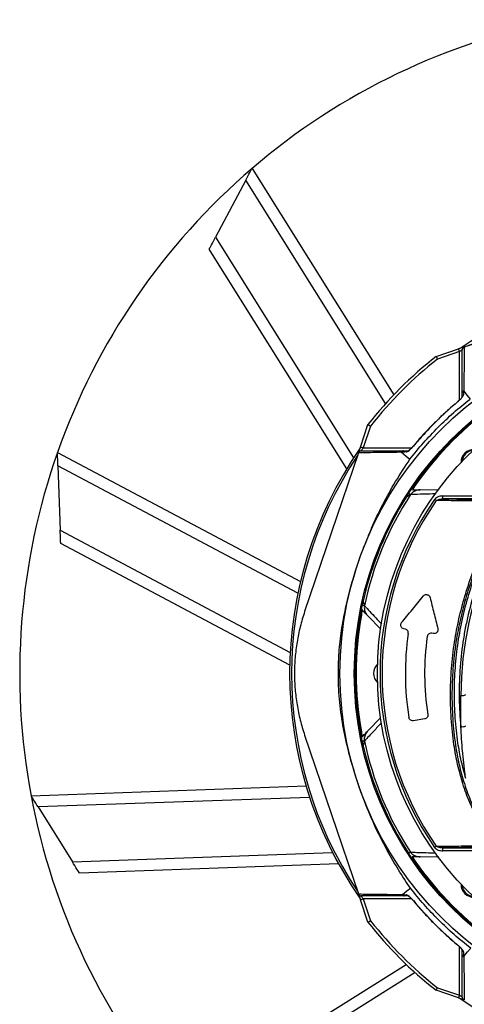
# Model space of a CAD drawing. Header units: millimetres. Extents: x 1168 to 1858, y 1039 to 1901.
# Tile 2 of 9: x 1168 to 1399, y 1385 to 1895. Entities that reach past the tile are written whole.
import ezdxf

# ---------------------------------------------------------------- set-up
doc = ezdxf.new("R2010")
doc.units = ezdxf.units.MM

msp = doc.modelspace()

# ---------------------------------------------------------------- linework, layer by layer
at = {"color": 7, "linetype": 'Continuous', "lineweight": 25}
for p, q in [((1288.96, 1818.23), (1362.45, 1700.75)), ((1285.71, 1812.11), (1270.01, 1782.53)), ((1338.08, 1662.4), (1266.76, 1776.41)), ((1384.41, 1720.66), (1396.02, 1724.59)), ((1396.5, 1723.17), (1385.14, 1719.33)), ((1398, 1724.18), (1398, 1724.17)), ((1345.13, 1673.7), (1349.06, 1685.31)), ((1350.4, 1684.58), (1346.55, 1673.22)), ((1188.06, 1670.88), (1314.08, 1603.95)), ((1344.11, 1670.69), (1316.24, 1588.32)), ((1188.3, 1663.96), (1189.49, 1630.49)), ((1373.41, 1653.51), (1372.23, 1651.46)), ((1373, 1653.79), (1372.26, 1652.71)), ((1373.41, 1653.51), (1372.26, 1652.71)), ((1376.11, 1651.46), (1385.81, 1651.63)), ((1387.9, 1646.8), (1387.9, 1648.3)), ((1387.9, 1648.3), (1407.4, 1648.3)), ((1407.4, 1646.8), (1387.9, 1646.8)), ((1308.5, 1560.49), (1189.73, 1623.57)), ((1343.11, 1610.87), (1343.25, 1611.34)), ((1345.89, 1589.32), (1345.67, 1586.53)), ((1345.42, 1587.91), (1345.18, 1586.62)), ((1345.42, 1587.91), (1345.67, 1586.53)), ((1355.66, 1579.2), (1349.02, 1586.07)), ((1368.28, 1579.26), (1367.75, 1579.34)), ((1383.07, 1576.91), (1382.11, 1577.07)), ((1397.27, 1528.62), (1397.27, 1544.83)), ((1349.02, 1526.45), (1355.63, 1533.29)), ((1378.49, 1532.67), (1372.56, 1531.73)), ((1316.24, 1524.21), (1344.11, 1441.83)), ((1345.18, 1525.9), (1345.42, 1524.61)), ((1345.67, 1525.99), (1345.42, 1524.61)), ((1345.67, 1525.99), (1345.97, 1523.29)), ((1174.34, 1492.82), (1316.95, 1497.87)), ((1343.57, 1500.19), (1343.29, 1501.11)), ((1178.02, 1486.95), (1195.78, 1458.56)), ((1371.94, 1461.14), (1373.41, 1459.02)), ((1385.8, 1460.9), (1376.11, 1461.07)), ((1387.9, 1465.72), (1407.4, 1465.72)), ((1387.9, 1464.22), (1387.9, 1465.72)), ((1407.4, 1464.22), (1387.9, 1464.22)), ((1333.85, 1457.44), (1199.45, 1452.69)), ((1372.26, 1459.81), (1373.41, 1459.02)), ((1372.26, 1459.81), (1373, 1458.73)), ((1349.06, 1427.22), (1345.13, 1438.82)), ((1346.55, 1439.3), (1350.4, 1427.94)), ((1251.5, 1331.76), (1368.97, 1405.25)), ((1396.02, 1387.93), (1384.41, 1391.86)), ((1385.14, 1393.2), (1396.5, 1389.35))]:
    msp.add_line(p, q, dxfattribs=at)
at = {"color": 1, "linetype": 'Continuous', "lineweight": 25}
for p, q in [((1358.22, 1696.2), (1285.71, 1812.11)), ((1270.01, 1782.53), (1341.62, 1668.05)), ((1396.5, 1698.03), (1396.5, 1723.17)), ((1346.55, 1673.22), (1371.69, 1673.22)), ((1312.73, 1597.88), (1188.3, 1663.96)), ((1189.49, 1630.49), (1308.75, 1567.15)), ((1318.82, 1491.93), (1178.02, 1486.95)), ((1195.78, 1458.56), (1330.73, 1463.34)), ((1371.69, 1439.3), (1346.55, 1439.3)), ((1396.5, 1389.35), (1396.5, 1414.49)), ((1373.53, 1401.02), (1257.61, 1328.51))]:
    msp.add_line(p, q, dxfattribs=at)
at = {"color": 7, "linetype": 'Continuous', "lineweight": 25, "flags": 128}
for points in [[(1285.71, 1812.11), (1286.28, 1813.17), (1286.82, 1814.2), (1287.34, 1815.17), (1287.8, 1816.04), (1288.2, 1816.8), (1288.53, 1817.41), (1288.77, 1817.86), (1288.91, 1818.13), (1288.96, 1818.23)], [(1266.76, 1776.41), (1266.81, 1776.51), (1266.95, 1776.78), (1267.19, 1777.23), (1267.52, 1777.85), (1267.92, 1778.6), (1268.38, 1779.47), (1268.9, 1780.44), (1269.44, 1781.47), (1270.01, 1782.53)], [(1399.02, 1725.61), (1398.96, 1725.59), (1398.79, 1725.53), (1398.51, 1725.43), (1398.14, 1725.31), (1397.69, 1725.15), (1397.17, 1724.98), (1396.6, 1724.79), (1396.02, 1724.59)], [(1396.02, 1724.59), (1396.03, 1724.56), (1396.06, 1724.48), (1396.1, 1724.35), (1396.16, 1724.17), (1396.23, 1723.96), (1396.32, 1723.71), (1396.41, 1723.45), (1396.5, 1723.17)], [(1396.5, 1723.17), (1396.76, 1723.35), (1397.01, 1723.52), (1397.25, 1723.68), (1397.46, 1723.82), (1397.65, 1723.95), (1397.8, 1724.05), (1397.91, 1724.12), (1397.98, 1724.17), (1398, 1724.18)], [(1398.75, 1702.67), (1400.57, 1700.39), (1402, 1698.59)], [(1188.3, 1663.96), (1188.26, 1665.16), (1188.22, 1666.33), (1188.18, 1667.42), (1188.15, 1668.41), (1188.11, 1669.26), (1188.09, 1669.95), (1188.07, 1670.46), (1188.06, 1670.78), (1188.06, 1670.88)], [(1345.13, 1673.7), (1344.93, 1673.12), (1344.74, 1672.56), (1344.57, 1672.04), (1344.41, 1671.58), (1344.29, 1671.21), (1344.19, 1670.93), (1344.14, 1670.78)], [(1346.55, 1673.22), (1346.28, 1673.32), (1346.01, 1673.41), (1345.76, 1673.49), (1345.55, 1673.56), (1345.37, 1673.62), (1345.24, 1673.67), (1345.16, 1673.69), (1345.13, 1673.7)], [(1345.54, 1671.72), (1345.55, 1671.75), (1345.6, 1671.81), (1345.67, 1671.92), (1345.78, 1672.07), (1345.9, 1672.26), (1346.05, 1672.47), (1346.21, 1672.71), (1346.38, 1672.96), (1346.55, 1673.22)], [(1366.39, 1670.96), (1368.86, 1668.91), (1370.8, 1667.31)], [(1373.41, 1653.51), (1373.36, 1653.54), (1373.31, 1653.58), (1373.26, 1653.61), (1373.21, 1653.65), (1373.15, 1653.68), (1373.1, 1653.72), (1373.05, 1653.75), (1373, 1653.79)], [(1371.11, 1649), (1371.03, 1649.04), (1370.95, 1649.1), (1370.85, 1649.16), (1370.74, 1649.24), (1370.62, 1649.32), (1370.48, 1649.4), (1370.34, 1649.5), (1370.18, 1649.6)], [(1384.52, 1645.94), (1384.43, 1646.01), (1384.34, 1646.07), (1384.23, 1646.15), (1384.12, 1646.22), (1384.01, 1646.3), (1383.89, 1646.38), (1383.77, 1646.47), (1383.65, 1646.55)], [(1189.73, 1623.57), (1189.73, 1623.67), (1189.72, 1623.99), (1189.7, 1624.5), (1189.68, 1625.19), (1189.65, 1626.04), (1189.61, 1627.03), (1189.57, 1628.12), (1189.53, 1629.29), (1189.49, 1630.49)], [(1347.23, 1591.35), (1347.14, 1591.37), (1347.05, 1591.39), (1346.93, 1591.41), (1346.8, 1591.44), (1346.65, 1591.47), (1346.5, 1591.5), (1346.33, 1591.54), (1346.15, 1591.58)], [(1345.67, 1586.53), (1345.61, 1586.54), (1345.55, 1586.55), (1345.48, 1586.56), (1345.42, 1586.57), (1345.36, 1586.59), (1345.3, 1586.6), (1345.24, 1586.61), (1345.18, 1586.62)], [(1345.67, 1525.99), (1345.61, 1525.98), (1345.55, 1525.97), (1345.48, 1525.96), (1345.42, 1525.95), (1345.36, 1525.94), (1345.3, 1525.93), (1345.24, 1525.92), (1345.18, 1525.9)], [(1347.23, 1521.17), (1347.14, 1521.16), (1347.05, 1521.14), (1346.93, 1521.11), (1346.8, 1521.08), (1346.65, 1521.05), (1346.5, 1521.02), (1346.33, 1520.98), (1346.15, 1520.95)], [(1178.02, 1486.95), (1177.38, 1487.97), (1176.76, 1488.96), (1176.18, 1489.89), (1175.66, 1490.73), (1175.2, 1491.45), (1174.84, 1492.04), (1174.57, 1492.47), (1174.4, 1492.73), (1174.34, 1492.82)], [(1383.65, 1465.97), (1383.77, 1466.06), (1383.89, 1466.14), (1384.01, 1466.22), (1384.12, 1466.3), (1384.23, 1466.38), (1384.34, 1466.45), (1384.43, 1466.52), (1384.52, 1466.58)], [(1370.18, 1462.92), (1370.34, 1463.02), (1370.48, 1463.12), (1370.62, 1463.21), (1370.74, 1463.29), (1370.85, 1463.36), (1370.95, 1463.43), (1371.03, 1463.48), (1371.11, 1463.53)], [(1199.45, 1452.69), (1199.4, 1452.78), (1199.23, 1453.04), (1198.96, 1453.47), (1198.59, 1454.06), (1198.14, 1454.78), (1197.61, 1455.62), (1197.03, 1456.55), (1196.41, 1457.54), (1195.78, 1458.56)], [(1373.41, 1459.02), (1373.36, 1458.98), (1373.31, 1458.95), (1373.26, 1458.91), (1373.21, 1458.88), (1373.15, 1458.84), (1373.1, 1458.8), (1373.05, 1458.77), (1373, 1458.73)], [(1344.14, 1441.74), (1344.18, 1441.64), (1344.25, 1441.42), (1344.35, 1441.12), (1344.48, 1440.75), (1344.62, 1440.32), (1344.79, 1439.85), (1344.96, 1439.34), (1345.13, 1438.82)], [(1346.55, 1439.3), (1346.36, 1439.59), (1346.16, 1439.87), (1345.99, 1440.13), (1345.84, 1440.36), (1345.71, 1440.55), (1345.62, 1440.69), (1345.56, 1440.77), (1345.54, 1440.8)], [(1366.92, 1441.55), (1369.24, 1443.42), (1371.07, 1444.88)], [(1345.13, 1438.82), (1345.16, 1438.83), (1345.24, 1438.86), (1345.37, 1438.9), (1345.55, 1438.96), (1345.76, 1439.03), (1346.01, 1439.12), (1346.28, 1439.21), (1346.55, 1439.3)], [(1398.76, 1409.31), (1400.76, 1411.75), (1402.34, 1413.66)], [(1396.5, 1389.35), (1396.41, 1389.08), (1396.32, 1388.81), (1396.23, 1388.56), (1396.16, 1388.35), (1396.1, 1388.17), (1396.06, 1388.04), (1396.03, 1387.96), (1396.02, 1387.93)], [(1398, 1388.34), (1397.98, 1388.35), (1397.91, 1388.4), (1397.8, 1388.47), (1397.65, 1388.58), (1397.46, 1388.7), (1397.25, 1388.85), (1397.01, 1389.01), (1396.76, 1389.18), (1396.5, 1389.35)], [(1396.02, 1387.93), (1396.54, 1387.76), (1397.05, 1387.59), (1397.52, 1387.43), (1397.95, 1387.28), (1398.32, 1387.16), (1398.62, 1387.05), (1398.84, 1386.98), (1398.94, 1386.94)]]:
    msp.add_lwpolyline(points, dxfattribs=at)
at = {"color": 1, "linetype": 'Continuous', "lineweight": 25, "flags": 128}
for points in [[(1395.58, 1697.11), (1395.54, 1697.16), (1395.54, 1697.16)], [(1372.57, 1674.19), (1372.57, 1674.18), (1372.61, 1674.14)], [(1372.61, 1438.38), (1372.57, 1438.34), (1372.57, 1438.34)], [(1395.54, 1415.37), (1395.54, 1415.37), (1395.58, 1415.42)]]:
    msp.add_lwpolyline(points, dxfattribs=at)
at = {"color": 7, "linetype": 'Continuous', "lineweight": 25}
for radius in [178.9, 171.5, 159.5]:
    msp.add_circle((1513.46, 1556.26), radius, dxfattribs=at)
for centre, radius, start, end in [((1513.46, 1556.26), 345, 100.5958, 130.5958), ((1513.46, 1556.26), 345, 130.5958, 160.5958), ((1513.46, 1556.26), 205, 70, 124.6619), ((1399.5, 1724.18), 1.5, 108.6955, 180), ((1399.46, 1724.15), 1.46, 106.9143, 179.4139), ((1513.46, 1556.26), 209, 128.13, 141.87), ((1513.46, 1556.26), 207.5, 128.2008, 141.7992), ((1513.46, 1556.26), 171, 124.7742, 145.2258), ((1513.46, 1556.26), 170.5, 124.7742, 145.2258), ((1399.37, 1699.61), 1.37, 123.9133, 179.3975), ((1513.46, 1556.26), 345, 160.5958, 190.5958), ((1513.46, 1556.26), 205, 145.3381, 214.6619), ((1370.11, 1670.35), 1.37, 90.6021, 146.087), ((1403.86, 1665.86), 6.5, 87.9523, 182.0477), ((1403.86, 1665.86), 6, 92.8621, 177.1379), ((1513.46, 1556.26), 204, 146.351, 213.649), ((1513.46, 1556.26), 171, 147.6763, 167.3237), ((1513.46, 1556.26), 169.9, 146.9185, 168.0815), ((1513.46, 1556.26), 158.12, 145.1797, 214.8203), ((1513.46, 1556.26), 157.06, 145.1797, 214.8203), ((1571.77, 1544.83), 174.5, 155, 180), ((1513.46, 1556.26), 171, 169.7742, 190.2258), ((1513.46, 1556.26), 170.5, 169.7742, 190.2258), ((1513.46, 1556.26), 145, 171.7796, 189.0736), ((1513.46, 1556.26), 135, 171.8616, 189.0768), ((1358.46, 1556.26), 6.5, 132.9523, 180), ((1358.46, 1556.26), 6.5, 180, 227.0477), ((1397.88, 1548.75), 3.97, 261.2206, 298.4816), ((1397.88, 1532.54), 3.97, 261.2206, 298.4816), ((1513.46, 1556.26), 171, 192.6763, 213.0815), ((1513.46, 1556.26), 169.9, 191.9185, 213.0815), ((1513.46, 1556.26), 345, 190.5958, 220.5958), ((1513.46, 1556.26), 171, 214.7742, 235.2258), ((1513.46, 1556.26), 170.5, 214.7742, 235.2258), ((1403.86, 1446.66), 6.5, 177.9523, 272.0477), ((1403.86, 1446.66), 6, 182.8621, 267.1379), ((1370.11, 1442.17), 1.37, 213.9126, 269.3977), ((1513.46, 1556.26), 209, 218.13, 231.87), ((1513.46, 1556.26), 207.5, 218.2008, 231.7992), ((1399.37, 1412.92), 1.37, 180.6021, 236.0876), ((1513.46, 1556.26), 205, 235.3381, 304.6619)]:
    msp.add_arc(centre, radius, start, end, dxfattribs=at)
for points in [[(1399.02, 1725.61), (1413.43, 1730.48), (1427.84, 1735.36), (1442.25, 1740.23)], [(1399.03, 1725.55), (1399.02, 1725.59), (1399.02, 1725.61), (1399.02, 1725.61)], [(1370.8, 1667.31), (1373.07, 1670.22), (1377.78, 1675.9), (1385.36, 1683.99), (1393.42, 1691.59), (1399.09, 1696.32), (1402, 1698.59)], [(1344.11, 1670.69), (1344.11, 1670.69), (1344.12, 1670.7), (1344.12, 1670.7)], [(1368.96, 1647.7), (1369.36, 1648.33), (1369.77, 1648.97), (1370.18, 1649.6)], [(1387.9, 1646.8), (1394.32, 1646.71), (1400.81, 1646.62), (1407.4, 1646.53)], [(1346.15, 1591.58), (1346.3, 1592.31), (1346.46, 1593.05), (1346.63, 1593.79)], [(1346.63, 1518.74), (1346.46, 1519.47), (1346.3, 1520.21), (1346.15, 1520.95)], [(1407.4, 1465.99), (1400.81, 1465.9), (1394.32, 1465.81), (1387.9, 1465.72)], [(1344.12, 1441.82), (1344.12, 1441.82), (1344.11, 1441.83), (1344.11, 1441.83)], [(1402.34, 1413.66), (1399.43, 1415.93), (1393.74, 1420.65), (1385.67, 1428.23), (1378.07, 1436.3), (1373.34, 1441.97), (1371.07, 1444.88)], [(1399.03, 1386.91), (1399.03, 1386.91), (1399.02, 1386.92), (1399.02, 1386.92)]]:
    msp.add_open_spline(points, degree=3, dxfattribs=at)
for points, knots in [([(1442.26, 1740.2), (1435.06, 1737.76), (1427.85, 1735.32), (1420.65, 1732.88), (1413.44, 1730.44), (1406.24, 1727.99), (1399.03, 1725.55)], [0, 0, 0, 0, 0.02281252, 0.02281252, 0.02281252, 0.04564083, 0.04564083, 0.04564083, 0.04564083]), ([(1398, 1701.58), (1398, 1703.75), (1398, 1705.82), (1398, 1709.82), (1398, 1711.75), (1398, 1717.34), (1398, 1720.83), (1398, 1724.17)], [0, 0, 0, 0, 0.25, 0.25, 0.5, 0.5, 1, 1, 1, 1]), ([(1399.03, 1725.55), (1399, 1722.33), (1398.95, 1717.66), (1398.85, 1710.66), (1398.81, 1706.63), (1398.75, 1703.37), (1398.75, 1702.67), (1398.75, 1702.67)], [0, 0, 0, 0, 0.469225, 0.680445, 0.89166, 0.999999, 1, 1, 1, 1]), ([(1384.41, 1720.66), (1384.41, 1720.66), (1384.42, 1720.65), (1384.44, 1720.62), (1384.45, 1720.59), (1384.49, 1720.53), (1384.51, 1720.48), (1384.56, 1720.39), (1384.59, 1720.33), (1384.7, 1720.14), (1384.78, 1720), (1384.95, 1719.67), (1385.05, 1719.5), (1385.14, 1719.33)], [0, 0, 0, 0, 0.125, 0.125, 0.25, 0.25, 0.375, 0.375, 0.5, 0.5, 0.75, 0.75, 1, 1, 1, 1]), ([(1416.2, 1463.98), (1414.39, 1466.56), (1410.76, 1471.7), (1405.96, 1480.19), (1401.7, 1489.3), (1398.15, 1499.03), (1395.41, 1509.02), (1393.36, 1520.29), (1392.11, 1532.84), (1391.72, 1546.66), (1392.38, 1560.51), (1394.01, 1573.69), (1396.49, 1586.13), (1399.63, 1597.81), (1403.53, 1609.26), (1408.14, 1620.39), (1413.49, 1631.2), (1419.57, 1641.64), (1426.34, 1651.67), (1433.74, 1661.21), (1441.7, 1670.19), (1449.31, 1677.7), (1456.33, 1683.94), (1462.72, 1689.02), (1469.49, 1693.62), (1476.86, 1697.66), (1484.82, 1700.95), (1493.27, 1703.49), (1501.97, 1705.15), (1510.82, 1705.88), (1519.71, 1705.69), (1527.93, 1704.66), (1535.39, 1702.99), (1542.09, 1700.9), (1548.8, 1698.21), (1555.39, 1694.8), (1561.79, 1690.7), (1567.85, 1686.17), (1575.13, 1680.01), (1583.51, 1672.02), (1592.67, 1661.89), (1601.09, 1651.05), (1608.65, 1639.63), (1615.3, 1627.68), (1621.04, 1615.29), (1625.87, 1602.46), (1629.6, 1589.72), (1632.29, 1577.18), (1634.06, 1564.93), (1635.02, 1552.6), (1635.12, 1540.96), (1634.57, 1530.05), (1633.48, 1519.9), (1631.69, 1509.86), (1629.12, 1500.03), (1625.7, 1490.46), (1621.49, 1481.22), (1616.53, 1472.34), (1612.73, 1466.71), (1610.72, 1463.98), (1610.72, 1463.98)], [0, 0, 0, 0, 0.015332, 0.030665, 0.047482, 0.064359, 0.08124, 0.098061, 0.120381, 0.142779, 0.165173, 0.187488, 0.20692, 0.226431, 0.245971, 0.265487, 0.284925, 0.304718, 0.324581, 0.344473, 0.364345, 0.384147, 0.397765, 0.411419, 0.425032, 0.438592, 0.452869, 0.467188, 0.481462, 0.495739, 0.510063, 0.524341, 0.535725, 0.547132, 0.558517, 0.571078, 0.583684, 0.596324, 0.60893, 0.631492, 0.65412, 0.676743, 0.699297, 0.721397, 0.743571, 0.765741, 0.787834, 0.807727, 0.827678, 0.847629, 0.867524, 0.884122, 0.900759, 0.917379, 0.933954, 0.950431, 0.966967, 0.983501, 0.999978, 1, 1, 1, 1]), ([(1609.13, 1463.1), (1609.42, 1463.49), (1611.74, 1466.56), (1615.78, 1472.55), (1620.72, 1481.35), (1624.91, 1490.52), (1628.33, 1500.02), (1630.91, 1509.81), (1632.7, 1519.81), (1633.81, 1529.93), (1634.38, 1540.81), (1634.29, 1552.45), (1633.34, 1564.78), (1631.57, 1577.04), (1628.87, 1589.59), (1625.13, 1602.33), (1620.29, 1615.16), (1614.53, 1627.55), (1607.86, 1639.48), (1600.27, 1650.87), (1591.83, 1661.68), (1582.66, 1671.77), (1574.28, 1679.7), (1567.03, 1685.79), (1561.04, 1690.26), (1554.71, 1694.29), (1548.21, 1697.63), (1541.6, 1700.28), (1535.01, 1702.32), (1527.68, 1703.96), (1519.6, 1704.96), (1510.87, 1705.14), (1502.17, 1704.43), (1493.61, 1702.81), (1485.31, 1700.33), (1477.46, 1697.1), (1470.18, 1693.13), (1463.48, 1688.59), (1457.15, 1683.58), (1450.15, 1677.4), (1442.55, 1669.95), (1434.57, 1661), (1427.16, 1651.49), (1420.36, 1641.48), (1414.26, 1631.06), (1408.9, 1620.26), (1404.27, 1609.14), (1400.36, 1597.68), (1397.21, 1585.99), (1394.73, 1573.55), (1393.11, 1560.36), (1392.46, 1546.51), (1392.87, 1532.69), (1394.14, 1520.15), (1396.21, 1508.93), (1398.94, 1499.02), (1402.48, 1489.36), (1406.83, 1480.11), (1411.88, 1471.29), (1415.82, 1465.83), (1417.79, 1463.1)], [0, 0, 0, 0, 0.002364, 0.01872, 0.035134, 0.051548, 0.067905, 0.084427, 0.100995, 0.11758, 0.134126, 0.154031, 0.173994, 0.193955, 0.213858, 0.235956, 0.25813, 0.280309, 0.302413, 0.32494, 0.347536, 0.370138, 0.392672, 0.405128, 0.417617, 0.430072, 0.442482, 0.453674, 0.464888, 0.476079, 0.490111, 0.504189, 0.518221, 0.532252, 0.546328, 0.560362, 0.573781, 0.587252, 0.600764, 0.61424, 0.634021, 0.653874, 0.673746, 0.693589, 0.713363, 0.732807, 0.752331, 0.771879, 0.791398, 0.810838, 0.833158, 0.85556, 0.877965, 0.900292, 0.916997, 0.933762, 0.950522, 0.967223, 0.983612, 1, 1, 1, 1]), ([(1398.61, 1702.71), (1398.52, 1702.65), (1398.43, 1702.57), (1398.28, 1702.41), (1398.22, 1702.31), (1398.06, 1702.02), (1398, 1701.8), (1398, 1701.58)], [0, 0, 0, 0, 0.25, 0.25, 0.5, 0.5, 1, 1, 1, 1]), ([(1398, 1699.62), (1398, 1700.09), (1398, 1700.56), (1398, 1701.03), (1398, 1701.21), (1398, 1701.39), (1398, 1701.58)], [0.000000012, 0.000000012, 0.000000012, 0.000000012, 0.003916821, 0.003916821, 0.003916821, 0.005444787, 0.005444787, 0.005444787, 0.005444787]), ([(1398.75, 1702.67), (1398.74, 1702.68), (1398.73, 1702.7), (1398.7, 1702.72), (1398.69, 1702.73), (1398.67, 1702.73), (1398.65, 1702.73), (1398.63, 1702.72), (1398.62, 1702.72), (1398.62, 1702.71), (1398.61, 1702.71)], [0, 0, 0, 0, 0.321465, 0.539551, 0.688531, 0.791422, 0.89896, 0.94209, 0.978151, 1, 1, 1, 1]), ([(1398.61, 1702.71), (1398.61, 1702.53), (1398.61, 1702.34), (1398.61, 1702.16), (1398.61, 1701.69), (1398.61, 1701.22), (1398.61, 1700.75)], [0.000362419, 0.000362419, 0.000362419, 0.000362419, 0.001908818, 0.001908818, 0.001908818, 0.005827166, 0.005827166, 0.005827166, 0.005827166]), ([(1395.55, 1697.14), (1394.01, 1695.83), (1390.59, 1692.95), (1385.47, 1688.15), (1380.18, 1682.8), (1375.86, 1678.11), (1373.42, 1675.16), (1372.6, 1674.16)], [0, 0, 0, 0, 0.186609, 0.412464, 0.646577, 0.880698, 1, 1, 1, 1]), ([(1395.58, 1697.11), (1394.68, 1696.35), (1390.55, 1692.85), (1384.62, 1687.28), (1377.91, 1680.31), (1374.38, 1676.2), (1372.61, 1674.14)], [0, 0, 0, 0, 0.108108, 0.499989, 0.74975, 1, 1, 1, 1]), ([(1398.03, 1699.86), (1398.03, 1699.86), (1398.02, 1699.84), (1397.94, 1699.69), (1397.74, 1699.38), (1397.33, 1698.88), (1396.7, 1698.21), (1396.05, 1697.59), (1395.62, 1697.23), (1395.49, 1697.12)], [0, 0, 0, 0, 0.054592, 0.13904, 0.258771, 0.435536, 0.64962, 0.890746, 1, 1, 1, 1]), ([(1395.58, 1697.11), (1395.96, 1697.43), (1396.33, 1697.76), (1396.85, 1698.27), (1397.02, 1698.44), (1397.33, 1698.77), (1397.48, 1698.94), (1397.76, 1699.26), (1397.89, 1699.42), (1398.13, 1699.73), (1398.23, 1699.88), (1398.41, 1700.17), (1398.48, 1700.3), (1398.58, 1700.55), (1398.61, 1700.66), (1398.61, 1700.75)], [0, 0, 0, 0, 0.25, 0.25, 0.375, 0.375, 0.5, 0.5, 0.625, 0.625, 0.75, 0.75, 0.875, 0.875, 1, 1, 1, 1]), ([(1349.06, 1685.31), (1349.06, 1685.31), (1349.07, 1685.3), (1349.1, 1685.28), (1349.13, 1685.27), (1349.2, 1685.23), (1349.24, 1685.21), (1349.34, 1685.16), (1349.39, 1685.13), (1349.58, 1685.03), (1349.73, 1684.95), (1350.05, 1684.77), (1350.22, 1684.68), (1350.4, 1684.58)], [0, 0, 0, 0, 0.125, 0.125, 0.25, 0.25, 0.375, 0.375, 0.5, 0.5, 0.75, 0.75, 1, 1, 1, 1]), ([(1366.39, 1670.96), (1365.31, 1670.95), (1364.27, 1670.93), (1362.21, 1670.91), (1361.2, 1670.89), (1358.24, 1670.85), (1356.35, 1670.83), (1350.83, 1670.76), (1347.39, 1670.72), (1344.11, 1670.69)], [0, 0, 0, 0, 0.125, 0.125, 0.25, 0.25, 0.5, 0.5, 1, 1, 1, 1]), ([(1344.12, 1670.7), (1344.17, 1670.85), (1344.24, 1670.99), (1344.43, 1671.24), (1344.54, 1671.35), (1344.79, 1671.53), (1344.93, 1671.6), (1345.23, 1671.7), (1345.38, 1671.72), (1345.54, 1671.72)], [0, 0, 0, 0, 0.25, 0.25, 0.5, 0.5, 0.75, 0.75, 1, 1, 1, 1]), ([(1345.54, 1671.72), (1348.78, 1671.72), (1352.17, 1671.72), (1357.61, 1671.72), (1359.48, 1671.72), (1363.36, 1671.72), (1365.38, 1671.72), (1367.48, 1671.72)], [0, 0, 0, 0, 0.5, 0.5, 0.75, 0.75, 1, 1, 1, 1]), ([(1366.35, 1671.11), (1366.34, 1671.09), (1366.33, 1671.08), (1366.33, 1671.06), (1366.33, 1671.05), (1366.33, 1671.03), (1366.34, 1671.02), (1366.36, 1670.99), (1366.37, 1670.98), (1366.39, 1670.96)], [0, 0, 0, 0, 0.125, 0.125, 0.25, 0.25, 0.5, 0.5, 1, 1, 1, 1]), ([(1367.48, 1671.72), (1367.47, 1671.72), (1367.35, 1671.72), (1367.07, 1671.68), (1366.66, 1671.49), (1366.45, 1671.23), (1366.35, 1671.11)], [0, 0, 0, 0, 0.0310813, 0.2834026, 0.6416988, 1, 1, 1, 1]), ([(1368.98, 1671.12), (1368.4, 1671.11), (1367.82, 1671.11), (1367.24, 1671.11), (1366.94, 1671.11), (1366.64, 1671.11), (1366.35, 1671.11)], [0, 0, 0, 0, 0.004814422, 0.004814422, 0.004814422, 0.007315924, 0.007315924, 0.007315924, 0.007315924]), ([(1367.48, 1671.72), (1367.78, 1671.72), (1368.65, 1671.72), (1369.52, 1671.72), (1370.1, 1671.72)], [0, 0, 0, 0, 0.340211, 1, 1, 1, 1]), ([(1368.98, 1671.12), (1369, 1671.12), (1369.16, 1671.13), (1369.6, 1671.31), (1370.48, 1671.94), (1371.55, 1672.93), (1372.28, 1673.76), (1372.61, 1674.14)], [0, 0, 0, 0, 0.032792, 0.210914, 0.446334, 0.744293, 1, 1, 1, 1]), ([(1372.56, 1674.19), (1372.33, 1673.92), (1371.84, 1673.35), (1371.12, 1672.64), (1370.49, 1672.1), (1370.08, 1671.81), (1369.88, 1671.7), (1369.87, 1671.69), (1369.87, 1671.69)], [0, 0, 0, 0, 0.223663, 0.470158, 0.679491, 0.841703, 0.944174, 1, 1, 1, 1]), ([(1348.53, 1625.56), (1349.32, 1627.59), (1351.76, 1633.8), (1356.71, 1643.91), (1363.25, 1655.87), (1368.29, 1663.49), (1370.8, 1667.31)], [0, 0, 0, 0, 0.137922, 0.422295, 0.711148, 1, 1, 1, 1]), ([(1399.88, 1501.68), (1399.02, 1504.72), (1397.31, 1510.8), (1395.46, 1521.31), (1394.18, 1533.13), (1393.73, 1546.23), (1394.24, 1559.35), (1395.69, 1572.38), (1398.06, 1585.05), (1401.29, 1597.31), (1405.31, 1609.13), (1410.15, 1620.65), (1415.74, 1631.73), (1421.96, 1642.14), (1428.67, 1651.93), (1433.59, 1657.96), (1436.05, 1660.98)], [0, 0, 0, 0, 0.055772, 0.111555, 0.188553, 0.265855, 0.34326, 0.420562, 0.497559, 0.570907, 0.644431, 0.717954, 0.7913, 0.863062, 0.931531, 1, 1, 1, 1]), ([(1370.18, 1649.6), (1370.52, 1650.12), (1370.87, 1650.64), (1371.56, 1651.68), (1371.9, 1652.19), (1372.26, 1652.71)], [0, 0, 0, 0, 0.5, 0.5, 1, 1, 1, 1]), ([(1376.11, 1651.46), (1375.62, 1651.45), (1375.15, 1651.39), (1374.21, 1651.18), (1373.75, 1651.02), (1372.89, 1650.61), (1372.48, 1650.36), (1371.72, 1649.75), (1371.39, 1649.4), (1371.11, 1649)], [0, 0, 0, 0, 0.25, 0.25, 0.5, 0.5, 0.75, 0.75, 1, 1, 1, 1]), ([(1372.23, 1651.46), (1372.7, 1651.46), (1373.51, 1651.46), (1374.47, 1651.46), (1375.1, 1651.46), (1375.5, 1651.46), (1375.74, 1651.46), (1375.9, 1651.46), (1375.99, 1651.46), (1376.05, 1651.46), (1376.08, 1651.46), (1376.1, 1651.46), (1376.11, 1651.46), (1376.11, 1651.46), (1376.11, 1651.46)], [0, 0, 0, 0, 0.344963, 0.585861, 0.742721, 0.841244, 0.902188, 0.939727, 0.962906, 0.977349, 0.990501, 0.995416, 0.999178, 1, 1, 1, 1]), ([(1371.11, 1649), (1370.97, 1648.91), (1370.81, 1648.82), (1370.48, 1648.62), (1370.3, 1648.51), (1369.75, 1648.17), (1369.36, 1647.94), (1368.96, 1647.7)], [0, 0, 0, 0, 0.25, 0.25, 0.5, 0.5, 1, 1, 1, 1]), ([(1387.9, 1648.3), (1387.2, 1648.24), (1386.04, 1648.15), (1384.55, 1647.51), (1383.94, 1646.86), (1383.65, 1646.55)], [0, 0, 0, 0, 0.443402, 0.731942, 1, 1, 1, 1]), ([(1384.52, 1645.94), (1384.76, 1646.1), (1385.29, 1646.45), (1386.45, 1646.73), (1387.34, 1646.78), (1387.9, 1646.8)], [0, 0, 0, 0, 0.2385659, 0.528532, 1, 1, 1, 1]), ([(1406.58, 1645.71), (1405.79, 1645.72), (1401.84, 1645.76), (1394.45, 1645.83), (1387.94, 1645.91), (1384.52, 1645.94)], [0, 0, 0, 0, 0.106091, 0.53046, 1, 1, 1, 1]), ([(1424.1, 1641.06), (1422.77, 1638.97), (1421.48, 1636.86), (1418.98, 1632.58), (1417.77, 1630.41), (1414.31, 1623.84), (1412.2, 1619.39), (1408.37, 1610.34), (1406.64, 1605.75), (1403.58, 1596.42), (1402.24, 1591.68), (1400.82, 1585.67), (1400.54, 1584.47), (1400.03, 1582.05), (1399.78, 1580.85), (1399.08, 1577.22), (1398.67, 1574.8), (1397.58, 1567.54), (1397.06, 1562.7), (1396.11, 1548.13), (1396.28, 1538.39), (1397.27, 1528.62)], [0, 0, 0, 0, 0.0625, 0.0625, 0.125, 0.125, 0.25, 0.25, 0.375, 0.375, 0.5, 0.5, 0.53125, 0.53125, 0.5625, 0.5625, 0.625, 0.625, 0.75, 0.75, 1, 1, 1, 1]), ([(1343.98, 1613.55), (1344.61, 1615.41), (1345.95, 1619.36), (1347.56, 1623.22), (1348.41, 1625.26)], [0, 0, 0, 0, 0.471524, 1, 1, 1, 1]), ([(1342.81, 1502.71), (1341.94, 1505.5), (1339.72, 1512.61), (1336.94, 1524.28), (1334.61, 1537.8), (1333.57, 1551.61), (1333.76, 1564.8), (1335.03, 1577.13), (1337.09, 1588.63), (1339.65, 1599.56), (1341.8, 1606.58), (1342.8, 1609.84)], [0, 0, 0, 0, 0.08039, 0.204947, 0.329448, 0.457324, 0.5852, 0.691576, 0.797979, 0.906153, 1, 1, 1, 1]), ([(1346.63, 1593.79), (1346.74, 1593.34), (1346.85, 1592.89), (1347, 1592.26), (1347.05, 1592.06), (1347.15, 1591.68), (1347.19, 1591.5), (1347.23, 1591.35)], [0, 0, 0, 0, 0.5, 0.5, 0.75, 0.75, 1, 1, 1, 1]), ([(1366.51, 1582.58), (1368.37, 1584.85), (1372.07, 1589.4), (1375.88, 1594.08), (1377.79, 1596.42)], [0, 0, 0, 0, 0.499584, 1, 1, 1, 1]), ([(1377.79, 1596.42), (1377.94, 1596.58), (1378.3, 1596.94), (1379.04, 1597.19), (1379.87, 1597.15), (1380.61, 1596.77), (1381.08, 1596.22), (1381.23, 1595.8), (1381.28, 1595.64)], [0, 0, 0, 0, 0.1286911, 0.2931723, 0.5109059, 0.7317145, 0.899, 1, 1, 1, 1]), ([(1381.28, 1595.64), (1381.94, 1592.97), (1383.27, 1587.62), (1384.64, 1582.12), (1385.32, 1579.37)], [0, 0, 0, 0, 0.499605, 1, 1, 1, 1]), ([(1345.42, 1587.91), (1345.53, 1588.52), (1345.65, 1589.13), (1345.89, 1590.35), (1346.02, 1590.96), (1346.15, 1591.58)], [0, 0, 0, 0, 0.5, 0.5, 1, 1, 1, 1]), ([(1345.89, 1589.32), (1346.46, 1588.73), (1346.99, 1588.18), (1347.77, 1587.38), (1348.02, 1587.11), (1348.52, 1586.59), (1348.78, 1586.33), (1349.02, 1586.07)], [0, 0, 0, 0, 0.5, 0.5, 0.75, 0.75, 1, 1, 1, 1]), ([(1347.23, 1591.35), (1347.19, 1590.73), (1347.12, 1589.48), (1347.77, 1587.62), (1348.6, 1586.6), (1349.02, 1586.07)], [0, 0, 0, 0, 0.318978, 0.646274, 1, 1, 1, 1]), ([(1316.24, 1588.32), (1315.36, 1585.72), (1314.59, 1583.1), (1313.28, 1577.83), (1312.73, 1575.18), (1311.85, 1569.84), (1311.52, 1567.16), (1311.07, 1561.75), (1310.96, 1559.03), (1310.96, 1554.92), (1310.99, 1553.55), (1311.1, 1550.82), (1311.18, 1549.46), (1311.52, 1545.39), (1311.85, 1542.7), (1312.73, 1537.35), (1313.28, 1534.7), (1314.59, 1529.42), (1315.36, 1526.81), (1316.24, 1524.21)], [0, 0, 0, 0, 0.125, 0.125, 0.25, 0.25, 0.375, 0.375, 0.5, 0.5, 0.5625, 0.5625, 0.625, 0.625, 0.75, 0.75, 0.875, 0.875, 1, 1, 1, 1]), ([(1367.75, 1579.34), (1367.45, 1579.43), (1366.95, 1579.57), (1366.41, 1580.13), (1366.14, 1580.69), (1366.04, 1581.25), (1366.1, 1581.78), (1366.27, 1582.24), (1366.44, 1582.47), (1366.51, 1582.58)], [0, 0, 0, 0, 0.265624, 0.452628, 0.591257, 0.701762, 0.812828, 0.911861, 1, 1, 1, 1]), ([(1369.95, 1576.99), (1369.96, 1577.17), (1369.99, 1577.53), (1369.83, 1578.08), (1369.49, 1578.64), (1368.95, 1579.09), (1368.5, 1579.2), (1368.28, 1579.26)], [0, 0, 0, 0, 0.140574, 0.28052, 0.479029, 0.755717, 1, 1, 1, 1]), ([(1385.32, 1579.37), (1385.35, 1579.21), (1385.41, 1578.9), (1385.34, 1578.39), (1385.16, 1577.93), (1384.85, 1577.49), (1384.33, 1577.08), (1383.69, 1576.87), (1383.25, 1576.9), (1383.07, 1576.91)], [0, 0, 0, 0, 0.108985, 0.21847, 0.321525, 0.429731, 0.598439, 0.832987, 1, 1, 1, 1]), ([(1382.11, 1577.07), (1381.8, 1577.07), (1381.27, 1577.09), (1380.59, 1576.73), (1380.16, 1576.28), (1379.91, 1575.81), (1379.85, 1575.5), (1379.82, 1575.37)], [0, 0, 0, 0, 0.338798, 0.577456, 0.754423, 0.895505, 1, 1, 1, 1]), ([(1372.56, 1531.73), (1372.25, 1531.73), (1371.73, 1531.71), (1371.05, 1532.07), (1370.62, 1532.51), (1370.37, 1532.97), (1370.3, 1533.27), (1370.28, 1533.39)], [0, 0, 0, 0, 0.341352, 0.579692, 0.757144, 0.898982, 1, 1, 1, 1]), ([(1380.15, 1534.96), (1380.17, 1534.79), (1380.19, 1534.43), (1380.05, 1533.88), (1379.72, 1533.31), (1379.17, 1532.85), (1378.71, 1532.73), (1378.49, 1532.67)], [0, 0, 0, 0, 0.138972, 0.277328, 0.473653, 0.747385, 1, 1, 1, 1]), ([(1399.59, 1503.06), (1399.55, 1503.32), (1399.52, 1503.58), (1399.45, 1504.11), (1399.42, 1504.38), (1399.32, 1505.18), (1399.25, 1505.72), (1399.05, 1507.32), (1398.92, 1508.39), (1398.68, 1510.53), (1398.56, 1511.6), (1398.35, 1513.74), (1398.24, 1514.8), (1397.96, 1517.99), (1397.8, 1520.12), (1397.5, 1524.37), (1397.38, 1526.5), (1397.27, 1528.62)], [0, 0, 0, 0, 0.03125, 0.03125, 0.0625, 0.0625, 0.125, 0.125, 0.25, 0.25, 0.375, 0.375, 0.5, 0.5, 0.75, 0.75, 1, 1, 1, 1]), ([(1346.15, 1520.95), (1346.02, 1521.56), (1345.89, 1522.17), (1345.65, 1523.39), (1345.53, 1524), (1345.42, 1524.61)], [0, 0, 0, 0, 0.5, 0.5, 1, 1, 1, 1]), ([(1345.97, 1523.29), (1346.53, 1523.86), (1347.04, 1524.4), (1347.8, 1525.18), (1348.05, 1525.44), (1348.54, 1525.94), (1348.78, 1526.2), (1349.02, 1526.45)], [0, 0, 0, 0, 0.5, 0.5, 0.75, 0.75, 1, 1, 1, 1]), ([(1349.02, 1526.45), (1348.57, 1525.89), (1347.68, 1524.79), (1347.09, 1522.89), (1347.19, 1521.68), (1347.23, 1521.17)], [0, 0, 0, 0, 0.372833, 0.739304, 1, 1, 1, 1]), ([(1347.23, 1521.17), (1347.19, 1521.02), (1347.15, 1520.84), (1347.05, 1520.46), (1347, 1520.26), (1346.85, 1519.63), (1346.74, 1519.19), (1346.63, 1518.74)], [0, 0, 0, 0, 0.25, 0.25, 0.5, 0.5, 1, 1, 1, 1]), ([(1371.07, 1444.88), (1366.81, 1451.05), (1358.91, 1463.87), (1350.09, 1482.22), (1345.58, 1494.21), (1343.91, 1499.17)], [0.19602642, 0.19602642, 0.19602642, 0.19602642, 0.21605048, 0.23607454, 0.24994667, 0.24994667, 0.24994667, 0.24994667]), ([(1383.65, 1465.97), (1383.66, 1465.96), (1383.86, 1465.68), (1384.43, 1465.14), (1385.85, 1464.4), (1387.09, 1464.29), (1387.9, 1464.22)], [0, 0, 0, 0, 0.006934, 0.217445, 0.494656, 1, 1, 1, 1]), ([(1384.52, 1466.58), (1385.29, 1466.59), (1389.15, 1466.63), (1396.46, 1466.71), (1403.1, 1466.78), (1406.58, 1466.81)], [0, 0, 0, 0, 0.1060901, 0.5304566, 1, 1, 1, 1]), ([(1387.9, 1465.72), (1387.27, 1465.75), (1386.32, 1465.8), (1385.17, 1466.13), (1384.71, 1466.45), (1384.52, 1466.58)], [0, 0, 0, 0, 0.535828, 0.809764, 1, 1, 1, 1]), ([(1372.26, 1459.81), (1371.9, 1460.33), (1371.56, 1460.84), (1370.87, 1461.88), (1370.52, 1462.4), (1370.18, 1462.92)], [0, 0, 0, 0, 0.5, 0.5, 1, 1, 1, 1]), ([(1371.11, 1463.53), (1371.52, 1463.06), (1372.35, 1462.13), (1374.13, 1461.27), (1375.43, 1461.14), (1376.11, 1461.07)], [0, 0, 0, 0, 0.318978, 0.646273, 1, 1, 1, 1]), ([(1376.11, 1461.07), (1376.1, 1461.07), (1375.44, 1461.08), (1374.11, 1461.1), (1372.67, 1461.13), (1371.94, 1461.14)], [0, 0, 0, 0, 0.003426, 0.49947, 1, 1, 1, 1]), ([(1344.11, 1441.83), (1347.47, 1441.8), (1350.99, 1441.76), (1356.64, 1441.69), (1358.58, 1441.66), (1362.62, 1441.61), (1364.73, 1441.58), (1366.92, 1441.55)], [0, 0, 0, 0, 0.5, 0.5, 0.75, 0.75, 1, 1, 1, 1]), ([(1344.12, 1441.82), (1344.17, 1441.67), (1344.24, 1441.53), (1344.43, 1441.28), (1344.54, 1441.17), (1344.79, 1440.99), (1344.93, 1440.92), (1345.23, 1440.83), (1345.38, 1440.8), (1345.54, 1440.8)], [0, 0, 0, 0, 0.25, 0.25, 0.5, 0.5, 0.75, 0.75, 1, 1, 1, 1]), ([(1368.02, 1440.8), (1365.86, 1440.8), (1363.79, 1440.8), (1359.81, 1440.8), (1357.9, 1440.8), (1352.33, 1440.8), (1348.86, 1440.8), (1345.54, 1440.8)], [0, 0, 0, 0, 0.25, 0.25, 0.5, 0.5, 1, 1, 1, 1]), ([(1366.92, 1441.55), (1366.91, 1441.55), (1366.9, 1441.54), (1366.9, 1441.53), (1366.89, 1441.52), (1366.88, 1441.51), (1366.88, 1441.5), (1366.88, 1441.5), (1366.87, 1441.49), (1366.87, 1441.48), (1366.87, 1441.48), (1366.87, 1441.47), (1366.87, 1441.47), (1366.87, 1441.46), (1366.87, 1441.45), (1366.87, 1441.45), (1366.87, 1441.44), (1366.87, 1441.44), (1366.87, 1441.43), (1366.87, 1441.43), (1366.88, 1441.43), (1366.88, 1441.42), (1366.88, 1441.42), (1366.88, 1441.42), (1366.88, 1441.41)], [0, 0, 0, 0, 0.0001395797, 0.0001395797, 0.0001395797, 0.0002342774, 0.0002342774, 0.0002342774, 0.0002989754, 0.0002989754, 0.0002989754, 0.0003436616, 0.0003436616, 0.0003436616, 0.0003906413, 0.0003906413, 0.0003906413, 0.0004093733, 0.0004093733, 0.0004093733, 0.0004250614, 0.0004250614, 0.0004250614, 0.0004343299, 0.0004343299, 0.0004343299, 0.0004343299]), ([(1366.88, 1441.41), (1367.09, 1441.41), (1367.79, 1441.41), (1368.48, 1441.41), (1368.98, 1441.41)], [0, 0, 0, 0, 0.2970977, 1, 1, 1, 1]), ([(1366.88, 1441.41), (1366.95, 1441.32), (1367.02, 1441.23), (1367.19, 1441.08), (1367.28, 1441.02), (1367.58, 1440.86), (1367.8, 1440.8), (1368.02, 1440.8)], [0, 0, 0, 0, 0.25, 0.25, 0.5, 0.5, 1, 1, 1, 1]), ([(1370.1, 1440.8), (1369.61, 1440.8), (1369.12, 1440.8), (1368.63, 1440.8), (1368.43, 1440.8), (1368.22, 1440.8), (1368.02, 1440.8)], [0.00000001, 0.00000001, 0.00000001, 0.00000001, 0.004087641, 0.004087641, 0.004087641, 0.005797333, 0.005797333, 0.005797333, 0.005797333]), ([(1372.61, 1438.38), (1372.29, 1438.77), (1371.96, 1439.13), (1371.45, 1439.65), (1371.28, 1439.82), (1370.95, 1440.13), (1370.79, 1440.28), (1370.46, 1440.56), (1370.3, 1440.69), (1369.99, 1440.93), (1369.84, 1441.03), (1369.55, 1441.21), (1369.42, 1441.28), (1369.18, 1441.38), (1369.07, 1441.41), (1368.98, 1441.41)], [0, 0, 0, 0, 0.25, 0.25, 0.375, 0.375, 0.5, 0.5, 0.625, 0.625, 0.75, 0.75, 0.875, 0.875, 1, 1, 1, 1]), ([(1369.86, 1440.83), (1369.87, 1440.83), (1369.88, 1440.83), (1370.03, 1440.74), (1370.34, 1440.54), (1370.84, 1440.13), (1371.51, 1439.5), (1372.13, 1438.85), (1372.49, 1438.42), (1372.61, 1438.29)], [0, 0, 0, 0, 0.054592, 0.139041, 0.258773, 0.435537, 0.649623, 0.89075, 1, 1, 1, 1]), ([(1372.57, 1438.34), (1372.59, 1438.33), (1374.04, 1436.51), (1377.2, 1432.98), (1382.15, 1427.67), (1387.51, 1422.44), (1392.01, 1418.31), (1394.77, 1416.05), (1395.56, 1415.39)], [0, 0, 0, 0, 0.002099, 0.214443, 0.436924, 0.671019, 0.905129, 1, 1, 1, 1]), ([(1372.61, 1438.38), (1376.09, 1434.22), (1379.76, 1430.22), (1387.42, 1422.55), (1391.42, 1418.9), (1395.58, 1415.42)], [0, 0, 0, 0, 0.5, 0.5, 1, 1, 1, 1]), ([(1349.06, 1427.22), (1349.06, 1427.22), (1349.07, 1427.22), (1349.1, 1427.24), (1349.13, 1427.25), (1349.2, 1427.29), (1349.24, 1427.31), (1349.34, 1427.36), (1349.39, 1427.4), (1349.58, 1427.5), (1349.73, 1427.58), (1350.05, 1427.75), (1350.22, 1427.85), (1350.4, 1427.94)], [0, 0, 0, 0, 0.125, 0.125, 0.25, 0.25, 0.375, 0.375, 0.5, 0.5, 0.75, 0.75, 1, 1, 1, 1]), ([(1395.54, 1415.37), (1395.8, 1415.13), (1396.37, 1414.64), (1397.09, 1413.92), (1397.62, 1413.29), (1397.92, 1412.88), (1398.03, 1412.68), (1398.03, 1412.67), (1398.03, 1412.67)], [0, 0, 0, 0, 0.223662, 0.470159, 0.679493, 0.841704, 0.944174, 1, 1, 1, 1]), ([(1398.61, 1411.78), (1398.61, 1411.8), (1398.6, 1411.96), (1398.41, 1412.4), (1397.78, 1413.28), (1396.79, 1414.35), (1395.96, 1415.08), (1395.58, 1415.42)], [0, 0, 0, 0, 0.032792, 0.210914, 0.446336, 0.744293, 1, 1, 1, 1]), ([(1398, 1410.41), (1398, 1410.68), (1398, 1410.96), (1398, 1411.23), (1398, 1411.79), (1398, 1412.34), (1398, 1412.9)], [0, 0, 0, 0, 0.002305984, 0.002305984, 0.002305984, 0.006953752, 0.006953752, 0.006953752, 0.006953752]), ([(1398.62, 1409.27), (1398.52, 1409.33), (1398.43, 1409.41), (1398.28, 1409.58), (1398.22, 1409.67), (1398.06, 1409.96), (1398, 1410.19), (1398, 1410.41)], [0, 0, 0, 0, 0.25, 0.25, 0.5, 0.5, 1, 1, 1, 1]), ([(1398, 1388.34), (1398, 1391.6), (1398, 1395.01), (1398, 1400.48), (1398, 1402.36), (1398, 1406.26), (1398, 1408.29), (1398, 1410.41)], [0, 0, 0, 0, 0.5, 0.5, 0.75, 0.75, 1, 1, 1, 1]), ([(1398.61, 1411.78), (1398.61, 1411.22), (1398.61, 1410.66), (1398.61, 1410.1), (1398.61, 1409.82), (1398.61, 1409.55), (1398.62, 1409.27)], [0.000000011, 0.000000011, 0.000000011, 0.000000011, 0.004649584, 0.004649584, 0.004649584, 0.006975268, 0.006975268, 0.006975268, 0.006975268]), ([(1398.62, 1409.27), (1398.63, 1409.26), (1398.64, 1409.25), (1398.66, 1409.25), (1398.67, 1409.25), (1398.69, 1409.26), (1398.7, 1409.26), (1398.73, 1409.28), (1398.75, 1409.29), (1398.76, 1409.31)], [0, 0, 0, 0, 0.125, 0.125, 0.25, 0.25, 0.5, 0.5, 1, 1, 1, 1]), ([(1398.76, 1409.31), (1398.77, 1408.23), (1398.79, 1407.18), (1398.82, 1405.11), (1398.83, 1404.1), (1398.87, 1401.12), (1398.89, 1399.21), (1398.96, 1393.67), (1399, 1390.21), (1399.03, 1386.91)], [0, 0, 0, 0, 0.125, 0.125, 0.25, 0.25, 0.5, 0.5, 1, 1, 1, 1]), ([(1384.41, 1391.86), (1384.41, 1391.86), (1384.42, 1391.87), (1384.44, 1391.9), (1384.45, 1391.93), (1384.49, 1392), (1384.51, 1392.04), (1384.56, 1392.14), (1384.59, 1392.19), (1384.7, 1392.38), (1384.78, 1392.53), (1384.95, 1392.85), (1385.05, 1393.03), (1385.14, 1393.2)], [0, 0, 0, 0, 0.125, 0.125, 0.25, 0.25, 0.375, 0.375, 0.5, 0.5, 0.75, 0.75, 1, 1, 1, 1]), ([(1399.02, 1386.92), (1398.87, 1386.97), (1398.73, 1387.04), (1398.48, 1387.23), (1398.37, 1387.34), (1398.19, 1387.59), (1398.12, 1387.73), (1398.02, 1388.03), (1398, 1388.18), (1398, 1388.34)], [0, 0, 0, 0, 0.25, 0.25, 0.5, 0.5, 0.75, 0.75, 1, 1, 1, 1])]:
    msp.add_open_spline(points, degree=3, knots=knots, dxfattribs=at)
at = {"color": 1, "linetype": 'Continuous', "lineweight": 25}
for points, knots in [([(1384.12, 1649.41), (1382.12, 1649.34), (1377.69, 1649.2), (1373.44, 1649.07), (1371.11, 1649)], [0, 0, 0, 0, 0.450398, 1, 1, 1, 1]), ([(1347.23, 1591.35), (1348.16, 1590.35), (1351.08, 1587.25), (1354.1, 1584.03), (1356.16, 1581.84)], [0, 0, 0, 0, 0.320632, 1, 1, 1, 1]), ([(1356.14, 1530.66), (1354.77, 1529.21), (1351.74, 1525.97), (1348.83, 1522.88), (1347.23, 1521.17)], [0, 0, 0, 0, 0.450433, 1, 1, 1, 1]), ([(1371.11, 1463.53), (1372.23, 1463.49), (1376.47, 1463.36), (1380.85, 1463.22), (1384.08, 1463.12)], [0, 0, 0, 0, 0.264438, 1, 1, 1, 1])]:
    msp.add_open_spline(points, degree=3, knots=knots, dxfattribs=at)

doc.saveas('drawing.dxf')
